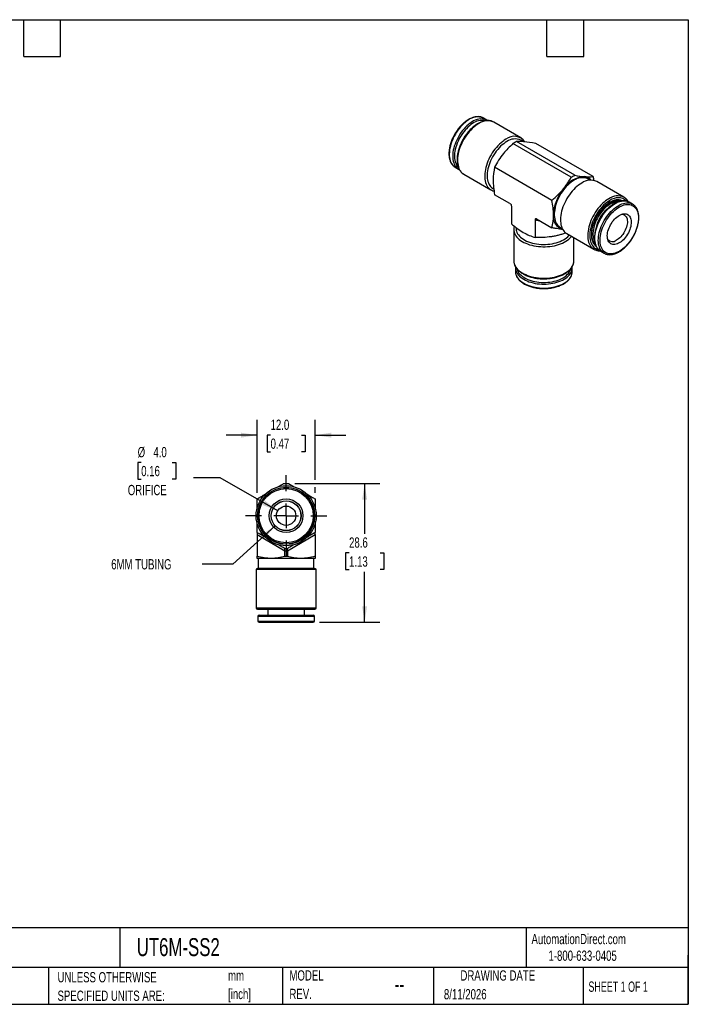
# Model space of a CAD drawing. Header units: millimetres. Extents: x 6 to 273, y 6 to 210.
# Tile 2 of 2: x 135 to 273, y 6 to 210. Entities that reach past the tile are written whole.
import ezdxf

# ---------------------------------------------------------------- set-up
doc = ezdxf.new("R2010")
doc.units = ezdxf.units.MM
doc.linetypes.add('SLD-Center', pattern=[19.05, 15.24, -1.27, 1.27, -1.27])
doc.linetypes.add('SLD-Solid', pattern=[0])
doc.layers.add('CENTER', color=40, linetype='SLD-Center')
doc.layers.add('DIMENSIONS', color=140, linetype='SLD-Solid', lineweight=25)
doc.layers.add('TEXT', color=140, linetype='SLD-Solid', lineweight=25)
doc.styles.add('SLDTEXTSTYLE0', font='TXT', dxfattribs={"width": 0.7})
doc.styles.add('SLDTEXTSTYLE1', font='TXT', dxfattribs={"width": 0.65})
doc.dimstyles.new('SLDDIMSTYLE2', dxfattribs={"dimtxt": 2.158008, "dimasz": 3.302, "dimexe": 0, "dimexo": 0.0625, "dimgap": 0.539502, "dimtad": 0, "dimtih": 1, "dimtoh": 1, "dimdec": 1, "dimrnd": 1e-09, "dimzin": 12, "dimdsep": 46, "dimtxsty": 'SLDTEXTSTYLE0', "dimsah": 1, "dimcen": 0.09, "dimadec": 0, "dimazin": 3, "dimtfac": 1, "dimtdec": 1, "dimtofl": 0, "dimtmove": 0, "dimatfit": 3, "dimfxl": 0, "dimfrac": 2, "dimtolj": 1, "dimtzin": 12, "dimarcsym": 0})
doc.dimstyles.new('SLDDIMSTYLE3', dxfattribs={"dimtxt": 2.158008, "dimasz": 3.302, "dimexe": 0, "dimexo": 0.0625, "dimgap": 0.539502, "dimtad": 0, "dimtih": 1, "dimtoh": 1, "dimdec": 1, "dimrnd": 1e-09, "dimzin": 4, "dimdsep": 46, "dimtxsty": 'SLDTEXTSTYLE0', "dimsah": 1, "dimcen": 0, "dimadec": 0, "dimazin": 1, "dimtfac": 1, "dimtdec": 1, "dimtofl": 0, "dimtmove": 0, "dimatfit": 3, "dimfxl": 0, "dimfrac": 2, "dimtolj": 1, "dimtzin": 12, "dimarcsym": 0})
doc.dimstyles.new('SLDDIMSTYLE4', dxfattribs={"dimtxt": 2.158008, "dimasz": 3.302, "dimexe": 0, "dimexo": 0.0625, "dimgap": 0.539502, "dimtad": 0, "dimtih": 1, "dimtoh": 1, "dimdec": 1, "dimrnd": 1e-09, "dimzin": 12, "dimdsep": 46, "dimtxsty": 'SLDTEXTSTYLE0', "dimsah": 1, "dimcen": 0, "dimadec": 0, "dimazin": 3, "dimtfac": 1, "dimtdec": 1, "dimtofl": 0, "dimtmove": 0, "dimatfit": 3, "dimfxl": 0, "dimfrac": 2, "dimtolj": 1, "dimtzin": 12, "dimarcsym": 0})
doc.dimstyles.new('SLDDIMSTYLE5', dxfattribs={"dimtxt": 2.158008, "dimasz": 3.302, "dimexe": 0, "dimexo": 0.0625, "dimgap": 0.539502, "dimtad": 0, "dimtih": 1, "dimtoh": 1, "dimdec": 1, "dimrnd": 1e-09, "dimzin": 4, "dimdsep": 46, "dimtxsty": 'SLDTEXTSTYLE0', "dimsah": 1, "dimcen": 0.09, "dimadec": 0, "dimazin": 1, "dimtfac": 1, "dimtdec": 1, "dimtmove": 0, "dimatfit": 0, "dimfxl": 0, "dimfrac": 2, "dimtolj": 1, "dimtzin": 12, "dimarcsym": 0})

# ---------------------------------------------------------------- blocks, each defined once
blk = doc.blocks.new('SW_NOTE_0')
at = {"layer": 'TEXT', "color": 0, "char_height": 2.117, "attachment_point": 1, "style": 'SLDTEXTSTYLE0'}
for s, insert in [('mm', (0, 2.73)), ('[inch]', (0, -1.09))]:
    blk.add_mtext(s, dxfattribs=dict(at, insert=insert))
blk = doc.blocks.new('SW_NOTE_0_1')
at = {"layer": 'TEXT', "color": 0, "char_height": 2.1167, "attachment_point": 1, "style": 'SLDTEXTSTYLE0'}
for s, insert in [('UNLESS OTHERWISE', (0, 2.73)), ('SPECIFIED UNITS ARE:', (0, -1.09))]:
    blk.add_mtext(s, dxfattribs=dict(at, insert=insert))
blk = doc.blocks.new('SW_NOTE_0_6')
at = {"layer": 'TEXT', "color": 0, "char_height": 2.117, "attachment_point": 1, "style": 'SLDTEXTSTYLE0'}
for s, insert in [('MODEL', (0, 2.73)), ('REV.', (0, -1.09))]:
    blk.add_mtext(s, dxfattribs=dict(at, insert=insert))
blk = doc.blocks.new('_D_5')
at = {"layer": 'DIMENSIONS'}
for p, q in [((191.84, 113.81), (209.42, 113.81)), ((206.25, 113.81), (206.25, 103.41)), ((203.04, 99.49), (202.32, 99.49)), ((202.32, 99.49), (202.32, 96.06)), ((209.45, 99.49), (210.18, 99.49)), ((210.18, 99.49), (210.18, 96.06)), ((202.32, 96.06), (203.04, 96.06)), ((206.25, 85.18), (206.25, 95.58)), ((210.18, 96.06), (209.45, 96.06)), ((196.92, 85.18), (209.42, 85.18))]:
    blk.add_line(p, q, dxfattribs=at)
for points in [[(206.25, 113.81), (205.74, 110.51), (206.75, 110.51)], [(206.25, 85.18), (206.75, 88.48), (205.74, 88.48)]]:
    blk.add_solid(points, dxfattribs=at)
at = {"layer": 'DIMENSIONS', "char_height": 2.117, "attachment_point": 1, "style": 'SLDTEXTSTYLE0'}
for s, insert in [('28.6', (203.04, 102.71)), ('1.13', (203.04, 98.79))]:
    blk.add_mtext(s, dxfattribs=dict(at, insert=insert))
blk = doc.blocks.new('_D_6')
at = {"layer": 'DIMENSIONS'}
for p, q in [((160.14, 118.16), (159.41, 118.16)), ((159.41, 118.16), (159.41, 114.73)), ((166.55, 118.16), (167.27, 118.16)), ((167.27, 118.16), (167.27, 114.73)), ((159.41, 114.73), (160.14, 114.73)), ((167.27, 114.73), (166.55, 114.73)), ((176.46, 115.02), (170.9, 115.02)), ((188.31, 108.18), (176.46, 115.02))]:
    blk.add_line(p, q, dxfattribs=at)
blk.add_solid([(188.31, 108.18), (185.71, 110.27), (185.2, 109.39)], dxfattribs=at)
at = {"layer": 'DIMENSIONS', "char_height": 2.117, "attachment_point": 1, "style": 'SLDTEXTSTYLE0'}
for s, insert in [('%%c', (159.41, 121.37)), ('4.0', (162.66, 121.37)), ('0.16', (160.14, 117.46)), ('ORIFICE', (157.37, 113.54))]:
    blk.add_mtext(s, dxfattribs=dict(at, insert=insert))
blk = doc.blocks.new('_D_7')
at = {"layer": 'DIMENSIONS'}
for p, q in [((187.78, 105.12), (179.08, 97.21)), ((179.08, 97.21), (172.73, 97.21))]:
    blk.add_line(p, q, dxfattribs=at)
blk.add_solid([(187.78, 105.12), (184.99, 103.27), (185.68, 102.52)], dxfattribs=at)
at = {"layer": 'DIMENSIONS', "insert": (153.95, 98.22), "char_height": 2.117, "attachment_point": 1, "style": 'SLDTEXTSTYLE0'}
blk.add_mtext('6MM TUBING', dxfattribs=at)
blk = doc.blocks.new('_D_8')
at = {"layer": 'DIMENSIONS'}
for p, q in [((184.05, 111.91), (184.05, 126.98)), ((196.05, 114.57), (196.05, 126.98)), ((184.05, 123.81), (177.7, 123.81)), ((186.84, 123.81), (186.12, 123.81)), ((186.12, 123.81), (186.12, 120.38)), ((193.25, 123.81), (193.98, 123.81)), ((193.98, 123.81), (193.98, 120.38)), ((196.05, 123.81), (202.4, 123.81)), ((186.12, 120.38), (186.84, 120.38)), ((193.98, 120.38), (193.25, 120.38)), ((196.05, 111.91), (196.05, 113.05))]:
    blk.add_line(p, q, dxfattribs=at)
for points in [[(184.05, 123.81), (180.74, 124.32), (180.74, 123.3)], [(196.05, 123.81), (199.35, 123.3), (199.35, 124.32)]]:
    blk.add_solid(points, dxfattribs=at)
at = {"layer": 'DIMENSIONS', "char_height": 2.117, "attachment_point": 1, "style": 'SLDTEXTSTYLE0'}
for s, insert in [('12.0', (186.84, 127.02)), ('0.47', (186.84, 123.11))]:
    blk.add_mtext(s, dxfattribs=dict(at, insert=insert))
blk = doc.blocks.new('SW_CENTERMARKSYMBOL_0')
at = {"layer": 'CENTER', "color": 0}
for p, q in [((0, 5.08), (0, 8.39)), ((0, 0), (0, 2.54)), ((-5.08, 0), (-8.39, 0)), ((0, 0), (-2.54, 0)), ((0, 0), (0, -2.54)), ((0, 0), (2.54, 0)), ((5.08, 0), (8.39, 0)), ((0, -5.08), (0, -8.39))]:
    blk.add_line(p, q, dxfattribs=at)

msp = doc.modelspace()

# ---------------------------------------------------------------- linework, layer by layer
for p, q in [((231.49, 188.83), (230.78, 189.24)), ((230.79, 189.24), (230.78, 189.24)), ((231.5, 188.83), (231.49, 188.83)), ((238.52, 185.18), (232.9, 188.42)), ((248.88, 177.03), (236.86, 183.97)), ((249.61, 177.45), (237.6, 184.39)), ((239.03, 184.36), (238.48, 184.69)), ((253.4, 177.16), (241.56, 183.99)), ((224.91, 179.12), (224.93, 179.11)), ((224.93, 179.11), (225.64, 178.7)), ((244.91, 172.26), (233.08, 179.09)), ((225.61, 178.72), (225.64, 178.7)), ((226.68, 177.69), (226.7, 177.68)), ((226.7, 177.68), (232.32, 174.44)), ((252.77, 176.43), (252.33, 176.68)), ((259.77, 172.91), (254.16, 176.15)), ((232.73, 174.73), (232.9, 174.63)), ((236.24, 171.61), (233.08, 173.43)), ((259.79, 172.9), (259.77, 172.91)), ((236.54, 171.08), (236.54, 167.43)), ((258.79, 172.05), (258.52, 172.2)), ((258.68, 172.18), (258.87, 172.07)), ((261.54, 171.48), (260.83, 171.89)), ((261.54, 171.48), (261.61, 171.44)), ((237.49, 166.68), (237.49, 166.48)), ((241.44, 168.25), (241.44, 164.6)), ((241.44, 168.25), (242.59, 167.95)), ((241.75, 168.43), (244.91, 166.6)), ((246.58, 166.72), (247.02, 166.47)), ((237.04, 166.27), (237.04, 159.78)), ((247.96, 165.41), (253.57, 162.17)), ((249.44, 159.78), (249.44, 164.56)), ((253.66, 163.48), (253.85, 163.37)), ((253.74, 163.36), (253.85, 163.34)), ((253.55, 162.18), (253.57, 162.17)), ((254.98, 161.76), (254.95, 161.78)), ((254.98, 161.76), (255.69, 161.35)), ((255.69, 161.35), (255.65, 161.37)), ((237.04, 159.8), (237.04, 159.78)), ((249.44, 159.72), (249.44, 159.78)), ((237.39, 158.35), (237.39, 157.54)), ((237.39, 158.35), (237.39, 158.29)), ((237.39, 157.54), (237.39, 157.47)), ((249.09, 157.54), (249.09, 158.35)), ((249.09, 158.3), (249.09, 158.35)), ((249.09, 157.48), (249.09, 157.54)), ((190.57, 113.81), (191.7, 113.16)), ((184.05, 103.28), (189.8, 99.96)), ((184.05, 103.28), (184.05, 98.81)), ((190.3, 99.96), (196.05, 103.28)), ((196.05, 103.28), (196.05, 98.81)), ((189.8, 99.96), (190.3, 99.96)), ((189.8, 98.75), (189.8, 99.96)), ((190.3, 99.96), (190.3, 98.75)), ((187.05, 98.38), (184.05, 98.38)), ((184.3, 98.38), (184.3, 96.38)), ((193.05, 98.38), (187.05, 98.38)), ((196.05, 98.38), (193.05, 98.38)), ((195.8, 96.38), (195.8, 98.38)), ((184.3, 96.38), (183.85, 96.12)), ((183.85, 96.12), (183.85, 88.18)), ((183.85, 96.12), (196.25, 96.12)), ((184.3, 96.38), (195.8, 96.38)), ((196.25, 96.12), (195.8, 96.38)), ((196.25, 88.18), (196.25, 96.12)), ((183.85, 88.18), (196.25, 88.18)), ((184.15, 87.88), (195.95, 87.88)), ((185.02, 87.88), (185.02, 87.81)), ((193, 87.81), (185.02, 87.81)), ((186.26, 87.81), (186.26, 86.68)), ((193, 87.81), (193, 87.88)), ((193.12, 87.81), (193.1, 87.88)), ((193.61, 87.81), (193.12, 87.81)), ((193.61, 87.88), (193.61, 87.81)), ((195.07, 87.81), (193.61, 87.81)), ((193.84, 86.68), (193.84, 87.81)), ((195.07, 87.81), (195.07, 87.88)), ((184.2, 86.43), (184.2, 85.43)), ((184.2, 86.43), (195.9, 86.43)), ((184.2, 85.43), (195.9, 85.43)), ((184.45, 86.68), (195.65, 86.68)), ((195.9, 85.43), (195.9, 86.43)), ((184.45, 85.18), (195.65, 85.18))]:
    msp.add_line(p, q)
at = {"flags": 128}
for points in [[(227.63, 188.81), (227.3, 188.59), (226.98, 188.34), (226.66, 188.06), (226.35, 187.75), (226.05, 187.43), (225.76, 187.08), (225.48, 186.72), (225.22, 186.34), (224.98, 185.94), (224.75, 185.53), (224.54, 185.12), (224.36, 184.7), (224.19, 184.28), (224.05, 183.85), (223.94, 183.43), (223.84, 183.01), (223.78, 182.6), (223.74, 182.2), (223.72, 181.81), (223.73, 181.44), (223.77, 181.08), (223.83, 180.75), (223.92, 180.43), (224.04, 180.14), (224.17, 179.88), (224.33, 179.64), (224.52, 179.43), (224.72, 179.25), (224.91, 179.12)], [(228.34, 188.41), (228.01, 188.18), (227.69, 187.93), (227.37, 187.65), (227.06, 187.35), (226.76, 187.02), (226.47, 186.67), (226.19, 186.31), (225.93, 185.93), (225.68, 185.53), (225.46, 185.13), (225.25, 184.71), (225.06, 184.29), (224.9, 183.87), (224.76, 183.44), (224.64, 183.02), (224.55, 182.6), (224.48, 182.19), (224.44, 181.79), (224.43, 181.4), (224.44, 181.03), (224.48, 180.67), (224.54, 180.34), (224.63, 180.02), (224.74, 179.73), (224.88, 179.47), (225.04, 179.23), (225.23, 179.02), (225.43, 178.84), (225.61, 178.72)], [(228.53, 188.11), (228.2, 187.89), (227.89, 187.64), (227.57, 187.36), (227.27, 187.06), (226.97, 186.74), (226.69, 186.39), (226.42, 186.03), (226.17, 185.66), (225.93, 185.26), (225.71, 184.86), (225.52, 184.45), (225.34, 184.04), (225.19, 183.62), (225.06, 183.21), (224.95, 182.79), (224.87, 182.39), (224.81, 181.99), (224.79, 181.6), (224.78, 181.22), (224.81, 180.87), (224.86, 180.53), (224.93, 180.21), (225.04, 179.91), (225.16, 179.64), (225.31, 179.4), (225.49, 179.18), (225.56, 179.1)], [(229.8, 188.12), (229.46, 187.9), (229.12, 187.66), (228.79, 187.4), (228.46, 187.1), (228.14, 186.78), (227.83, 186.44), (227.54, 186.08), (227.25, 185.7), (226.98, 185.3), (226.73, 184.89), (226.5, 184.47), (226.29, 184.05), (226.09, 183.61), (225.92, 183.17), (225.78, 182.73), (225.65, 182.3), (225.56, 181.86), (225.48, 181.44), (225.44, 181.02), (225.42, 180.62), (225.43, 180.23), (225.46, 179.86), (225.52, 179.51), (225.6, 179.18), (225.71, 178.87), (225.85, 178.59), (226.01, 178.33), (226.19, 178.1), (226.39, 177.9), (226.61, 177.74), (226.68, 177.69)], [(235.42, 184.87), (235.08, 184.66), (234.74, 184.42), (234.41, 184.15), (234.08, 183.86), (233.76, 183.54), (233.45, 183.2), (233.15, 182.84), (232.87, 182.46), (232.6, 182.06), (232.35, 181.65), (232.11, 181.23), (231.9, 180.8), (231.71, 180.37), (231.54, 179.93), (231.39, 179.49), (231.27, 179.06), (231.17, 178.62), (231.1, 178.2), (231.05, 177.78), (231.03, 177.38), (231.04, 176.99), (231.07, 176.62), (231.13, 176.27), (231.22, 175.94), (231.33, 175.63), (231.46, 175.34), (231.62, 175.09), (231.8, 174.86), (232, 174.66), (232.23, 174.5), (232.47, 174.36), (232.73, 174.26), (232.94, 174.2)], [(235.6, 184.4), (235.27, 184.2), (234.95, 183.96), (234.63, 183.7), (234.31, 183.42), (234.01, 183.1), (233.71, 182.77), (233.43, 182.42), (233.16, 182.05), (232.9, 181.66), (232.67, 181.27), (232.45, 180.86), (232.25, 180.44), (232.08, 180.02), (231.93, 179.6), (231.8, 179.18), (231.69, 178.76), (231.62, 178.34), (231.56, 177.94), (231.54, 177.55), (231.54, 177.17), (231.56, 176.81), (231.62, 176.47), (231.69, 176.14), (231.8, 175.85), (231.93, 175.57), (232.08, 175.33), (232.25, 175.11), (232.45, 174.92), (232.67, 174.76), (232.73, 174.73)], [(249.46, 176.4), (249.13, 176.2), (248.81, 175.96), (248.49, 175.7), (248.17, 175.41), (247.87, 175.1), (247.57, 174.77), (247.29, 174.42), (247.02, 174.05), (246.76, 173.66), (246.53, 173.26), (246.31, 172.86), (246.11, 172.44), (245.94, 172.02), (245.79, 171.6), (245.66, 171.17), (245.55, 170.76), (245.48, 170.34), (245.42, 169.94), (245.4, 169.55), (245.4, 169.17), (245.42, 168.81), (245.48, 168.47), (245.55, 168.14), (245.66, 167.85), (245.79, 167.57), (245.94, 167.32), (246.11, 167.11), (246.31, 166.92), (246.53, 166.76), (246.58, 166.72)], [(251.06, 175.84), (250.72, 175.63), (250.38, 175.39), (250.05, 175.12), (249.72, 174.83), (249.4, 174.51), (249.09, 174.17), (248.79, 173.81), (248.51, 173.43), (248.24, 173.03), (247.99, 172.62), (247.75, 172.2), (247.54, 171.78), (247.35, 171.34), (247.18, 170.9), (247.03, 170.46), (246.91, 170.03), (246.81, 169.59), (246.74, 169.17), (246.69, 168.75), (246.67, 168.35), (246.68, 167.96), (246.71, 167.59), (246.77, 167.24), (246.86, 166.91), (246.97, 166.6), (247.1, 166.32), (247.26, 166.06), (247.44, 165.83), (247.65, 165.63), (247.87, 165.47), (247.96, 165.41)], [(256.67, 172.6), (256.33, 172.39), (255.99, 172.15), (255.66, 171.88), (255.33, 171.59), (255.01, 171.27), (254.7, 170.93), (254.41, 170.57), (254.12, 170.19), (253.85, 169.79), (253.6, 169.38), (253.37, 168.96), (253.16, 168.53), (252.96, 168.1), (252.79, 167.66), (252.65, 167.22), (252.52, 166.79), (252.43, 166.35), (252.35, 165.93), (252.31, 165.51), (252.29, 165.11), (252.3, 164.72), (252.33, 164.35), (252.39, 164), (252.47, 163.66), (252.58, 163.36), (252.72, 163.07), (252.88, 162.82), (253.06, 162.59), (253.26, 162.39), (253.48, 162.23), (253.55, 162.18)], [(256.88, 172.24), (256.55, 172.03), (256.22, 171.79), (255.9, 171.53), (255.58, 171.24), (255.27, 170.93), (254.97, 170.59), (254.68, 170.24), (254.41, 169.86), (254.15, 169.47), (253.91, 169.07), (253.68, 168.66), (253.48, 168.24), (253.3, 167.81), (253.14, 167.38), (253.01, 166.96), (252.9, 166.53), (252.81, 166.11), (252.75, 165.7), (252.72, 165.3), (252.71, 164.91), (252.73, 164.54), (252.78, 164.19), (252.85, 163.86), (252.95, 163.55), (253.07, 163.26), (253.22, 163), (253.39, 162.77), (253.58, 162.57), (253.79, 162.4), (254.02, 162.26), (254.27, 162.15), (254.54, 162.08), (254.56, 162.08)], [(256.88, 171.86), (256.57, 171.66), (256.25, 171.43), (255.94, 171.18), (255.64, 170.9), (255.34, 170.59), (255.05, 170.27), (254.78, 169.92), (254.52, 169.56), (254.28, 169.18), (254.05, 168.79), (253.85, 168.39), (253.66, 167.99), (253.5, 167.58), (253.36, 167.17), (253.25, 166.76), (253.16, 166.36), (253.09, 165.96), (253.05, 165.57), (253.04, 165.2), (253.05, 164.84), (253.09, 164.5), (253.16, 164.18), (253.25, 163.88), (253.36, 163.6), (253.5, 163.35), (253.66, 163.13), (253.85, 162.94), (254.05, 162.78), (254.07, 162.77)], [(258.55, 171.98), (258.49, 171.98), (258.21, 171.96), (257.92, 171.9), (257.63, 171.82), (257.32, 171.69), (257.02, 171.54), (256.71, 171.36), (256.41, 171.15), (256.1, 170.9), (255.81, 170.64), (255.52, 170.35), (255.25, 170.03), (254.98, 169.7), (254.74, 169.35), (254.5, 168.99), (254.29, 168.61), (254.09, 168.22), (253.92, 167.83), (253.77, 167.44), (253.64, 167.04), (253.54, 166.65), (253.46, 166.26), (253.41, 165.88), (253.38, 165.51), (253.38, 165.16), (253.41, 164.82), (253.46, 164.51), (253.54, 164.21), (253.64, 163.94), (253.76, 163.72)], [(254.95, 161.78), (254.8, 161.88), (254.59, 162.06), (254.41, 162.26), (254.24, 162.5), (254.1, 162.76), (253.99, 163.05), (253.9, 163.36), (253.83, 163.69), (253.79, 164.04), (253.77, 164.41), (253.78, 164.8), (253.82, 165.2), (253.89, 165.61), (253.97, 166.03), (254.09, 166.45), (254.23, 166.87), (254.39, 167.3), (254.57, 167.72), (254.77, 168.13), (255, 168.54), (255.24, 168.94), (255.5, 169.32), (255.78, 169.69), (256.06, 170.04), (256.36, 170.37), (256.67, 170.67), (256.99, 170.95), (257.31, 171.21), (257.64, 171.44), (257.97, 171.64), (258.3, 171.81), (258.63, 171.94), (258.95, 172.05), (259.26, 172.12), (259.57, 172.16), (259.86, 172.16), (260.15, 172.14), (260.42, 172.07), (260.67, 171.98), (260.83, 171.89)], [(255.65, 161.37), (255.51, 161.47), (255.3, 161.65), (255.12, 161.85), (254.95, 162.09), (254.81, 162.35), (254.69, 162.64), (254.6, 162.95), (254.54, 163.28), (254.49, 163.64), (254.48, 164.01), (254.49, 164.39), (254.53, 164.79), (254.59, 165.2), (254.68, 165.62), (254.79, 166.04), (254.93, 166.46), (255.09, 166.89), (255.28, 167.31), (255.48, 167.72), (255.71, 168.13), (255.95, 168.53), (256.21, 168.91), (256.48, 169.28), (256.77, 169.63), (257.07, 169.96), (257.38, 170.26), (257.7, 170.55), (258.02, 170.8), (258.35, 171.03), (258.68, 171.23), (259.01, 171.4), (259.33, 171.54), (259.65, 171.64), (259.97, 171.71), (260.27, 171.75), (260.57, 171.76), (260.85, 171.73), (261.12, 171.67), (261.38, 171.57), (261.54, 171.48)], [(258.58, 161.63), (258.26, 161.48), (257.94, 161.36), (257.63, 161.27), (257.32, 161.22), (257.03, 161.2), (256.74, 161.22), (256.47, 161.27), (256.22, 161.36), (255.98, 161.47), (255.77, 161.62), (255.57, 161.8), (255.39, 162.01), (255.24, 162.25), (255.11, 162.52), (255, 162.81), (254.92, 163.12), (254.87, 163.46), (254.84, 163.82), (254.84, 164.19), (254.86, 164.57), (254.91, 164.97), (254.99, 165.38), (255.09, 165.79), (255.21, 166.21), (255.36, 166.62), (255.54, 167.04), (255.73, 167.45), (255.95, 167.85), (256.18, 168.24), (256.43, 168.62), (256.7, 168.99), (256.98, 169.33), (257.27, 169.66), (257.58, 169.96), (257.89, 170.24), (258.2, 170.5), (258.53, 170.72), (258.85, 170.92), (259.17, 171.09), (259.49, 171.22), (259.81, 171.32), (260.11, 171.39), (260.41, 171.42), (260.7, 171.42), (260.98, 171.39), (261.24, 171.32), (261.49, 171.22), (261.71, 171.09), (261.92, 170.92), (262.11, 170.73), (262.28, 170.5), (262.42, 170.25), (262.54, 169.97), (262.63, 169.67), (262.7, 169.34), (262.74, 169), (262.75, 168.63), (262.74, 168.25), (262.7, 167.86), (262.64, 167.46), (262.55, 167.05), (262.44, 166.63), (262.3, 166.22), (262.14, 165.8), (261.95, 165.39), (261.75, 164.98), (261.53, 164.58), (261.28, 164.2), (261.02, 163.83), (260.75, 163.47), (260.46, 163.13), (260.16, 162.82), (259.86, 162.53), (259.54, 162.26), (259.22, 162.02), (258.9, 161.81), (258.58, 161.63)], [(258.89, 172.09), (258.82, 172.17), (258.81, 172.18)], [(258.66, 163.4), (258.41, 163.28), (258.16, 163.2), (257.92, 163.15), (257.69, 163.14), (257.46, 163.15), (257.26, 163.2), (257.07, 163.29), (256.9, 163.41), (256.75, 163.55), (256.62, 163.73), (256.51, 163.93), (256.43, 164.16), (256.37, 164.41), (256.34, 164.69), (256.33, 164.98), (256.35, 165.28), (256.4, 165.6), (256.47, 165.92), (256.57, 166.24), (256.69, 166.57), (256.83, 166.9), (256.99, 167.21), (257.17, 167.52), (257.37, 167.82), (257.59, 168.1), (257.81, 168.36), (258.05, 168.6), (258.3, 168.82), (258.55, 169.01), (258.8, 169.17), (259.05, 169.3), (259.3, 169.39), (259.55, 169.46), (259.79, 169.49), (260.01, 169.49), (260.23, 169.46), (260.43, 169.39), (260.61, 169.29), (260.77, 169.16), (260.91, 168.99), (261.03, 168.8), (261.12, 168.59), (261.19, 168.35), (261.24, 168.08), (261.26, 167.8), (261.25, 167.51), (261.22, 167.2), (261.16, 166.88), (261.07, 166.55), (260.96, 166.22), (260.83, 165.9), (260.68, 165.58), (260.51, 165.26), (260.32, 164.96), (260.11, 164.67), (259.89, 164.4), (259.66, 164.15), (259.41, 163.92), (259.17, 163.72), (258.91, 163.54), (258.66, 163.4)], [(259.36, 169.41), (259.44, 169.4), (259.64, 169.36), (259.82, 169.28), (259.98, 169.17), (260.12, 169.03), (260.24, 168.86), (260.34, 168.66), (260.41, 168.44), (260.46, 168.19), (260.48, 167.93), (260.47, 167.65), (260.44, 167.36), (260.38, 167.05), (260.29, 166.74), (260.19, 166.43), (260.05, 166.13), (259.9, 165.83), (259.73, 165.53), (259.54, 165.25), (259.34, 164.99), (259.12, 164.75), (258.89, 164.53), (258.66, 164.33), (258.42, 164.16), (258.18, 164.02)], [(237.15, 166.93), (237.12, 166.85), (237.06, 166.58), (237.04, 166.3), (237.05, 166.02), (237.1, 165.75), (237.19, 165.47), (237.32, 165.21), (237.48, 164.94), (237.67, 164.69), (237.9, 164.45), (238.16, 164.21), (238.45, 163.99), (238.77, 163.78), (239.12, 163.59), (239.49, 163.42), (239.88, 163.26), (240.29, 163.12), (240.73, 162.99), (241.17, 162.89), (241.63, 162.81), (242.1, 162.75), (242.58, 162.71), (243.06, 162.69), (243.54, 162.69), (244.02, 162.72), (244.49, 162.76), (244.96, 162.83), (245.41, 162.91), (245.86, 163.02), (246.28, 163.15), (246.69, 163.29), (247.08, 163.46), (247.45, 163.64), (247.79, 163.84), (248.1, 164.05), (248.38, 164.27), (248.64, 164.51), (248.86, 164.75), (248.93, 164.85)], [(237.49, 166.48), (237.49, 166.41), (237.52, 166.14), (237.58, 165.88), (237.68, 165.62), (237.82, 165.36), (237.99, 165.12), (238.2, 164.88), (238.44, 164.65), (238.71, 164.43), (239.01, 164.23), (239.34, 164.04), (239.69, 163.87), (240.07, 163.71), (240.46, 163.57), (240.88, 163.45), (241.31, 163.35), (241.75, 163.27), (242.2, 163.21), (242.66, 163.18), (243.12, 163.16), (243.58, 163.16), (244.04, 163.19), (244.5, 163.24), (244.95, 163.31), (245.38, 163.4), (245.81, 163.51), (246.21, 163.64), (246.6, 163.78), (246.96, 163.95), (247.3, 164.13), (247.62, 164.33), (247.9, 164.54), (248.16, 164.76), (248.38, 165), (248.48, 165.11)], [(237.04, 159.78), (237.05, 159.54), (237.1, 159.26), (237.19, 158.99), (237.32, 158.72), (237.48, 158.46), (237.67, 158.21), (237.9, 157.96), (238.16, 157.73), (238.45, 157.51), (238.77, 157.3), (239.12, 157.11), (239.49, 156.93), (239.88, 156.77), (240.29, 156.63), (240.73, 156.51), (241.17, 156.41), (241.63, 156.33), (242.1, 156.26), (242.58, 156.22), (243.06, 156.2), (243.54, 156.21), (244.02, 156.23), (244.49, 156.28), (244.96, 156.34), (245.41, 156.43), (245.86, 156.54), (246.28, 156.67), (246.69, 156.81), (247.08, 156.98), (247.45, 157.16), (247.79, 157.35), (248.1, 157.56), (248.38, 157.79), (248.64, 158.02), (248.86, 158.27), (249.04, 158.53), (249.19, 158.79), (249.31, 159.06), (249.39, 159.33), (249.43, 159.61), (249.44, 159.72)], [(237.39, 158.29), (237.4, 158.14), (237.45, 157.87), (237.53, 157.6), (237.65, 157.35), (237.81, 157.09), (238, 156.85), (238.22, 156.61), (238.48, 156.39), (238.77, 156.18), (239.08, 155.98), (239.42, 155.79), (239.78, 155.63), (240.17, 155.48), (240.58, 155.35), (241, 155.23), (241.43, 155.14), (241.88, 155.07), (242.34, 155.02), (242.8, 154.99), (243.27, 154.98), (243.73, 154.99), (244.19, 155.02), (244.65, 155.08), (245.09, 155.15), (245.53, 155.25), (245.95, 155.36), (246.35, 155.5), (246.74, 155.65), (247.1, 155.82), (247.43, 156), (247.74, 156.2), (248.03, 156.41), (248.28, 156.64), (248.5, 156.88), (248.68, 157.12), (248.84, 157.38), (248.95, 157.64), (249.03, 157.9), (249.08, 158.17), (249.09, 158.3)], [(237.39, 157.47), (237.4, 157.32), (237.45, 157.05), (237.53, 156.79), (237.65, 156.53), (237.81, 156.28), (238, 156.03), (238.22, 155.8), (238.48, 155.57), (238.77, 155.36), (239.08, 155.16), (239.42, 154.98), (239.78, 154.81), (240.17, 154.66), (240.58, 154.53), (241, 154.42), (241.43, 154.32), (241.88, 154.25), (242.34, 154.2), (242.8, 154.17), (243.27, 154.16), (243.73, 154.17), (244.19, 154.21), (244.65, 154.26), (245.09, 154.33), (245.53, 154.43), (245.95, 154.54), (246.35, 154.68), (246.74, 154.83), (247.1, 155), (247.43, 155.18), (247.74, 155.38), (248.03, 155.6), (248.28, 155.82), (248.5, 156.06), (248.68, 156.31), (248.84, 156.56), (248.95, 156.82), (249.03, 157.08), (249.08, 157.35), (249.09, 157.48)], [(237.7, 158.09), (237.71, 158.02), (237.81, 157.76), (237.94, 157.51), (238.1, 157.26), (238.3, 157.03), (238.54, 156.8), (238.8, 156.58), (239.09, 156.38), (239.41, 156.2), (239.76, 156.02), (240.13, 155.87), (240.52, 155.73), (240.93, 155.61), (241.35, 155.51), (241.79, 155.43), (242.23, 155.38), (242.69, 155.34), (243.14, 155.33), (243.6, 155.33), (244.05, 155.36), (244.5, 155.41), (244.94, 155.48), (245.37, 155.57), (245.79, 155.68), (246.18, 155.81), (246.56, 155.96), (246.92, 156.12), (247.25, 156.3), (247.56, 156.5), (247.83, 156.71), (248.08, 156.93), (248.29, 157.17), (248.47, 157.41), (248.62, 157.66), (248.72, 157.91), (248.78, 158.12)]]:
    msp.add_lwpolyline(points, dxfattribs=at)
for radius in [6.2, 5.9, 5.85, 5.6, 3.48, 3.08, 3.06, 2]:
    msp.add_circle((190.05, 107.18), radius)
for centre, radius, start, end in [((229.57, 186.38), 3.11, 66.985, 128.4527), ((230.27, 185.97), 3.11, 66.985, 128.4527), ((230.48, 185.49), 3.27, 79.0562, 126.8047), ((231.62, 185.56), 3.13, 65.8436, 125.4668), ((237.13, 182.8), 2.69, 35.2035, 129.5329), ((237.28, 182.05), 2.89, 65.6431, 125.6674), ((251.93, 171.67), 5.51, 93.6061, 146.3886), ((251.14, 174.05), 2.89, 65.6431, 125.6674), ((251.42, 175.1), 2.07, 40.1654, 85.5561), ((252.88, 173.29), 3.13, 65.8436, 125.4668), ((254.38, 168.84), 9.18, 140.1602, 177.4285), ((258.49, 170.05), 3.13, 65.8436, 125.4668), ((258.54, 170.15), 2.66, 47.5886, 128.4331), ((258.5, 169.53), 2.84, 69.7887, 124.7817), ((247.85, 168.84), 2.67, 170.958, 254.265), ((260.77, 165.17), 6.92, 130.3503, 169.702), ((257.42, 165.07), 1.3, 217.7124, 305.7921), ((184.15, 88.18), 0.3, 180, 270), ((195.95, 88.18), 0.3, 270, 0), ((184.45, 86.43), 0.25, 90, 180), ((184.45, 85.43), 0.25, 180, 270), ((195.65, 86.43), 0.25, 0, 90), ((195.65, 85.43), 0.25, 270, 0)]:
    msp.add_arc(centre, radius, start, end)
for points, knots in [([(230.79, 189.23), (230.72, 189.27), (230.58, 189.35), (230.34, 189.44), (230.07, 189.5), (229.8, 189.54), (229.51, 189.54), (229.21, 189.51), (228.91, 189.45), (228.6, 189.36), (228.28, 189.24), (227.96, 189.1), (227.71, 188.95), (227.55, 188.86), (227.51, 188.83)], [0, 0, 0, 0, 0.076036, 0.162395, 0.248921, 0.335891, 0.423485, 0.511761, 0.600674, 0.690103, 0.779903, 0.869933, 0.960078, 1, 1, 1, 1]), ([(227.51, 188.83), (227.45, 188.79), (227.29, 188.69), (227.03, 188.49), (226.72, 188.24), (226.42, 187.96), (226.12, 187.66), (225.84, 187.35), (225.57, 187.01), (225.31, 186.66), (225.07, 186.29), (224.84, 185.92), (224.63, 185.53), (224.43, 185.14), (224.26, 184.74), (224.1, 184.33), (223.97, 183.93), (223.86, 183.53), (223.77, 183.13), (223.7, 182.73), (223.66, 182.35), (223.64, 181.97), (223.65, 181.61), (223.68, 181.26), (223.74, 180.92), (223.82, 180.61), (223.92, 180.31), (224.05, 180.04), (224.2, 179.79), (224.37, 179.57), (224.57, 179.37), (224.74, 179.22), (224.86, 179.15), (224.91, 179.13)], [0, 0, 0, 0, 0.017652, 0.051057, 0.084443, 0.117805, 0.151143, 0.18446, 0.217757, 0.251041, 0.284314, 0.317581, 0.350848, 0.384118, 0.417396, 0.450686, 0.483994, 0.517323, 0.550679, 0.584066, 0.617485, 0.650936, 0.684418, 0.71792, 0.751421, 0.784885, 0.818268, 0.851513, 0.884557, 0.917351, 0.949872, 0.982141, 1, 1, 1, 1]), ([(229.65, 188.13), (229.59, 188.1), (229.43, 188), (229.15, 187.81), (228.83, 187.57), (228.51, 187.3), (228.21, 187.02), (227.91, 186.71), (227.62, 186.38), (227.34, 186.03), (227.07, 185.67), (226.82, 185.29), (226.59, 184.9), (226.37, 184.5), (226.17, 184.1), (225.99, 183.69), (225.83, 183.27), (225.69, 182.86), (225.57, 182.44), (225.47, 182.03), (225.4, 181.62), (225.35, 181.22), (225.33, 180.83), (225.33, 180.45), (225.35, 180.09), (225.4, 179.74), (225.48, 179.4), (225.58, 179.09), (225.7, 178.79), (225.85, 178.53), (226.01, 178.28), (226.2, 178.06), (226.41, 177.88), (226.57, 177.76), (226.67, 177.7), (226.68, 177.7)], [0, 0, 0, 0, 0.016787, 0.048513, 0.080223, 0.11191, 0.143572, 0.17521, 0.206825, 0.238421, 0.270002, 0.301573, 0.333139, 0.364704, 0.396272, 0.427848, 0.459437, 0.491044, 0.522673, 0.554329, 0.586017, 0.617738, 0.649493, 0.681281, 0.713093, 0.74491, 0.776701, 0.808423, 0.840023, 0.871438, 0.902614, 0.933515, 0.964143, 0.994546, 1, 1, 1, 1]), ([(232.92, 188.41), (232.91, 188.42), (232.82, 188.47), (232.64, 188.55), (232.38, 188.65), (232.11, 188.71), (231.82, 188.74), (231.52, 188.74), (231.22, 188.71), (230.9, 188.65), (230.58, 188.56), (230.26, 188.44), (229.95, 188.29), (229.74, 188.18), (229.65, 188.13)], [0, 0, 0, 0, 0.010743, 0.099903, 0.189024, 0.278394, 0.368291, 0.458895, 0.550262, 0.642339, 0.734998, 0.82808, 0.92143, 1, 1, 1, 1]), ([(231.64, 188.74), (231.6, 188.76), (231.56, 188.8), (231.51, 188.82), (231.5, 188.83)], [0, 0, 0, 0, 0.80607, 1, 1, 1, 1]), ([(225.61, 178.72), (225.65, 178.7), (225.71, 178.66), (225.77, 178.63), (225.8, 178.62)], [0, 0, 0, 0, 0.5585343, 1, 1, 1, 1]), ([(253.4, 177.16), (253.44, 176.9), (253.49, 176.64), (253.52, 176.39), (253.52, 176.38)], [0, 0, 0, 0, 0.9898026, 1, 1, 1, 1]), ([(260.67, 171.97), (260.64, 172.03), (260.56, 172.18), (260.4, 172.38), (260.21, 172.59), (260, 172.77), (259.86, 172.86), (259.79, 172.9)], [0, 0, 0, 0, 0.147, 0.369571, 0.590146, 0.80884, 1, 1, 1, 1]), ([(236.24, 171.61), (236.32, 171.56), (236.4, 171.48), (236.52, 171.29), (236.54, 171.17), (236.54, 171.08)], [0, 0, 0, 0, 0.5, 0.5, 1, 1, 1, 1]), ([(253.88, 163.25), (253.87, 163.25), (253.81, 163.3), (253.7, 163.42), (253.55, 163.61), (253.43, 163.83), (253.32, 164.06), (253.24, 164.32), (253.18, 164.6), (253.14, 164.9), (253.12, 165.22), (253.13, 165.55), (253.15, 165.9), (253.2, 166.25), (253.28, 166.62), (253.37, 166.99), (253.49, 167.37), (253.62, 167.74), (253.78, 168.12), (253.95, 168.49), (254.15, 168.85), (254.36, 169.21), (254.58, 169.56), (254.82, 169.89), (255.07, 170.21), (255.34, 170.51), (255.61, 170.79), (255.88, 171.04), (256.17, 171.28), (256.45, 171.49), (256.67, 171.63), (256.84, 171.74), (257.02, 171.83), (257.25, 171.95), (257.53, 172.05), (257.8, 172.13), (258.06, 172.19), (258.31, 172.21), (258.55, 172.21), (258.78, 172.17), (258.92, 172.14), (258.99, 172.11), (259, 172.11)], [0, 0, 0, 0, 0.002946, 0.031574, 0.059811, 0.087594, 0.114987, 0.142102, 0.169042, 0.195886, 0.222688, 0.249483, 0.276286, 0.303112, 0.329966, 0.356851, 0.383763, 0.4107, 0.437658, 0.46463, 0.491613, 0.5186, 0.545586, 0.572564, 0.599527, 0.626471, 0.653391, 0.68028, 0.707135, 0.733953, 0.760732, 0.768903, 0.782916, 0.809639, 0.836348, 0.863064, 0.889826, 0.916695, 0.943756, 0.971117, 0.998884, 1, 1, 1, 1]), ([(260.85, 171.89), (260.77, 171.93), (260.62, 172.01), (260.37, 172.1), (260.11, 172.16), (259.83, 172.19), (259.54, 172.19), (259.25, 172.16), (258.94, 172.1), (258.63, 172.01), (258.31, 171.89), (258, 171.74), (257.68, 171.56), (257.36, 171.35), (257.05, 171.12), (256.74, 170.86), (256.44, 170.59), (256.15, 170.29), (255.87, 169.97), (255.6, 169.63), (255.34, 169.28), (255.1, 168.91), (254.87, 168.53), (254.66, 168.15), (254.47, 167.75), (254.29, 167.35), (254.14, 166.95), (254.01, 166.55), (253.9, 166.14), (253.81, 165.74), (253.75, 165.35), (253.71, 164.97), (253.7, 164.59), (253.7, 164.23), (253.74, 163.88), (253.8, 163.55), (253.88, 163.23), (253.99, 162.94), (254.12, 162.67), (254.27, 162.42), (254.44, 162.2), (254.64, 162.01), (254.8, 161.87), (254.91, 161.81), (254.95, 161.79)], [0, 0, 0, 0, 0.0221443, 0.0455217, 0.0689497, 0.0925017, 0.1162243, 0.1401319, 0.1642101, 0.1884259, 0.2127394, 0.237113, 0.2615165, 0.2859263, 0.3103275, 0.3347137, 0.3590826, 0.3834342, 0.4077699, 0.4320924, 0.4564044, 0.4807094, 0.5050106, 0.5293118, 0.5536156, 0.5779252, 0.6022442, 0.6265761, 0.6509245, 0.6752926, 0.6996829, 0.7240971, 0.7485354, 0.7729949, 0.7974688, 0.8219391, 0.8463805, 0.870759, 0.8950321, 0.9191554, 0.9430929, 0.966831, 0.9903888, 1, 1, 1, 1]), ([(258.51, 161.51), (258.57, 161.54), (258.73, 161.62), (259, 161.78), (259.32, 162), (259.63, 162.25), (259.93, 162.51), (260.23, 162.8), (260.51, 163.11), (260.79, 163.44), (261.06, 163.78), (261.31, 164.14), (261.54, 164.52), (261.76, 164.9), (261.96, 165.29), (262.15, 165.69), (262.31, 166.09), (262.45, 166.49), (262.57, 166.9), (262.67, 167.3), (262.75, 167.69), (262.8, 168.08), (262.83, 168.46), (262.83, 168.83), (262.81, 169.19), (262.76, 169.53), (262.69, 169.85), (262.6, 170.16), (262.48, 170.44), (262.34, 170.7), (262.18, 170.94), (261.99, 171.14), (261.8, 171.31), (261.67, 171.4), (261.61, 171.44)], [0, 0, 0, 0, 0.0169797, 0.049073, 0.081157, 0.1132249, 0.145271, 0.1772941, 0.2092952, 0.241277, 0.2732431, 0.3051976, 0.3371449, 0.3690896, 0.4010363, 0.4329881, 0.4649498, 0.4969263, 0.5289219, 0.5609413, 0.5929883, 0.6250659, 0.6571753, 0.6893151, 0.7214792, 0.7536532, 0.7858071, 0.8179029, 0.84989, 0.8817098, 0.9133071, 0.9446469, 0.975731, 1, 1, 1, 1]), ([(241.75, 168.43), (241.67, 168.47), (241.59, 168.49), (241.47, 168.42), (241.44, 168.34), (241.44, 168.25)], [0, 0, 0, 0, 0.5, 0.5, 1, 1, 1, 1]), ([(247.8, 165.52), (247.57, 165.45), (247.08, 165.29), (246.34, 165.08), (245.57, 164.9), (245.05, 164.81), (244.79, 164.77)], [0, 0, 0, 0, 0.233484, 0.487111, 0.743565, 1, 1, 1, 1]), ([(247.15, 166.26), (247.03, 166.27), (246.73, 166.3), (246.2, 166.38), (245.57, 166.48), (245.13, 166.56), (244.91, 166.6)], [0, 0, 0, 0, 0.177577, 0.449127, 0.724542, 1, 1, 1, 1]), ([(253.55, 162.19), (253.62, 162.15), (253.76, 162.07), (254.01, 161.97), (254.28, 161.9), (254.55, 161.86), (254.74, 161.86), (254.84, 161.86)], [0, 0, 0, 0, 0.171853, 0.381229, 0.590944, 0.801715, 1, 1, 1, 1]), ([(255.65, 161.38), (255.7, 161.35), (255.82, 161.28), (256.03, 161.19), (256.29, 161.11), (256.56, 161.07), (256.84, 161.05), (257.13, 161.07), (257.44, 161.11), (257.74, 161.19), (258.06, 161.3), (258.32, 161.41), (258.47, 161.48), (258.51, 161.51)], [0, 0, 0, 0, 0.0578054, 0.1556082, 0.25346, 0.3516927, 0.4505611, 0.5501907, 0.6505757, 0.7516098, 0.8531344, 0.9549839, 1, 1, 1, 1]), ([(237.04, 159.8), (237.04, 159.72), (237.04, 159.56), (237.08, 159.3), (237.16, 159.03), (237.26, 158.76), (237.4, 158.5), (237.57, 158.25), (237.78, 158.01), (238.01, 157.77), (238.27, 157.55), (238.56, 157.34), (238.87, 157.14), (239.2, 156.95), (239.56, 156.78), (239.94, 156.63), (240.33, 156.5), (240.74, 156.38), (241.17, 156.28), (241.6, 156.2), (242.04, 156.14), (242.49, 156.1), (242.94, 156.08), (243.4, 156.07), (243.85, 156.09), (244.3, 156.13), (244.75, 156.18), (245.18, 156.26), (245.61, 156.35), (246.02, 156.46), (246.42, 156.59), (246.8, 156.74), (247.17, 156.9), (247.51, 157.08), (247.83, 157.28), (248.13, 157.49), (248.4, 157.71), (248.64, 157.94), (248.85, 158.19), (249.03, 158.45), (249.18, 158.71), (249.3, 158.98), (249.38, 159.25), (249.43, 159.5), (249.43, 159.65), (249.43, 159.72)], [0, 0, 0, 0, 0.0184414, 0.0411009, 0.0637994, 0.0866138, 0.1095981, 0.1327754, 0.1561397, 0.1796628, 0.2033054, 0.2270272, 0.2507936, 0.2745782, 0.298359, 0.3221266, 0.3458766, 0.3696077, 0.3933207, 0.4170177, 0.4407015, 0.4643753, 0.4880426, 0.511707, 0.5353722, 0.5590409, 0.5827167, 0.6064033, 0.6301044, 0.6538237, 0.6775644, 0.7013291, 0.7251196, 0.7489356, 0.7727742, 0.7966278, 0.820478, 0.8442985, 0.8680548, 0.8917036, 0.9151994, 0.9385038, 0.961599, 0.9844977, 1, 1, 1, 1]), ([(237.4, 158.53), (237.39, 158.49), (237.38, 158.41), (237.39, 158.33), (237.39, 158.28)], [0, 0, 0, 0, 0.480866, 1, 1, 1, 1]), ([(249.08, 158.29), (249.08, 158.34), (249.09, 158.42), (249.08, 158.5), (249.08, 158.53)], [0, 0, 0, 0, 0.592697, 1, 1, 1, 1]), ([(237.39, 157.47), (237.39, 157.42), (237.4, 157.29), (237.44, 157.06), (237.51, 156.8), (237.62, 156.55), (237.76, 156.3), (237.93, 156.05), (238.13, 155.82), (238.36, 155.59), (238.62, 155.38), (238.91, 155.18), (239.22, 154.99), (239.55, 154.82), (239.91, 154.66), (240.28, 154.52), (240.67, 154.4), (241.08, 154.29), (241.49, 154.21), (241.92, 154.14), (242.35, 154.09), (242.79, 154.06), (243.23, 154.05), (243.67, 154.06), (244.11, 154.09), (244.54, 154.14), (244.97, 154.21), (245.39, 154.29), (245.79, 154.4), (246.18, 154.52), (246.56, 154.66), (246.91, 154.81), (247.25, 154.99), (247.56, 155.17), (247.85, 155.38), (248.11, 155.59), (248.34, 155.82), (248.55, 156.06), (248.72, 156.31), (248.86, 156.56), (248.97, 156.82), (249.04, 157.09), (249.08, 157.3), (249.08, 157.44), (249.08, 157.48)], [0, 0, 0, 0, 0.012346, 0.035923, 0.059542, 0.08328, 0.107187, 0.13128, 0.155548, 0.179959, 0.204472, 0.22905, 0.253661, 0.278281, 0.302892, 0.327489, 0.352069, 0.376631, 0.401177, 0.425709, 0.450231, 0.474745, 0.499255, 0.523764, 0.548276, 0.572793, 0.597319, 0.621858, 0.646413, 0.670988, 0.695585, 0.720206, 0.744851, 0.769519, 0.794201, 0.818883, 0.843539, 0.868135, 0.892629, 0.916977, 0.941141, 0.965103, 0.98888, 1, 1, 1, 1]), ([(188.36, 113.13), (188.54, 113.24), (188.93, 113.47), (189.32, 113.69), (189.53, 113.81)], [0, 0, 0, 0, 0.46995, 1, 1, 1, 1]), ([(184.05, 110.64), (184.29, 110.79), (184.78, 111.07), (185.34, 111.39), (185.64, 111.57), (185.7, 111.6)], [0, 0, 0, 0, 0.447318, 0.894569, 1, 1, 1, 1]), ([(184.05, 108.67), (184.05, 108.75), (184.05, 109.12), (184.05, 109.78), (184.05, 110.36), (184.05, 110.64)], [0, 0, 0, 0, 0.12087, 0.560401, 1, 1, 1, 1]), ([(194.35, 111.62), (194.42, 111.59), (194.74, 111.4), (195.3, 111.07), (195.8, 110.79), (196.05, 110.64)], [0, 0, 0, 0, 0.112992, 0.556462, 1, 1, 1, 1]), ([(196.05, 110.64), (196.05, 110.36), (196.05, 109.8), (196.05, 109.15), (196.05, 108.78), (196.05, 108.7)], [0, 0, 0, 0, 0.439878, 0.879691, 1, 1, 1, 1]), ([(184.05, 103.72), (184.05, 104), (184.05, 104.57), (184.05, 105.22), (184.05, 105.59), (184.05, 105.67)], [0, 0, 0, 0, 0.438696, 0.877328, 1, 1, 1, 1]), ([(185.76, 102.73), (185.69, 102.77), (185.36, 102.96), (184.79, 103.29), (184.3, 103.57), (184.05, 103.72)], [0, 0, 0, 0, 0.1212673, 0.5605999, 1, 1, 1, 1]), ([(184.05, 103.72), (184.05, 103.72), (184.05, 103.68), (184.05, 103.51), (184.05, 103.4), (184.05, 103.28)], [0, 0, 0, 0, 0.5, 0.5, 1, 1, 1, 1]), ([(196.05, 103.72), (195.8, 103.57), (195.31, 103.29), (194.74, 102.96), (194.42, 102.77), (194.34, 102.73)], [0, 0, 0, 0, 0.4342996, 0.8685352, 1, 1, 1, 1]), ([(196.05, 105.64), (196.05, 105.57), (196.05, 105.22), (196.05, 104.58), (196.05, 104), (196.05, 103.72)], [0, 0, 0, 0, 0.09668, 0.548306, 1, 1, 1, 1]), ([(196.05, 103.28), (196.05, 103.4), (196.05, 103.51), (196.05, 103.68), (196.05, 103.72), (196.05, 103.72)], [0, 0, 0, 0, 0.5, 0.5, 1, 1, 1, 1]), ([(189.8, 100.4), (189.57, 100.53), (189.12, 100.79), (188.63, 101.07), (188.37, 101.22), (188.34, 101.24)], [0, 0, 0, 0, 0.465434, 0.930814, 1, 1, 1, 1]), ([(189.8, 100.4), (189.75, 100.42), (189.73, 100.39), (189.73, 100.24), (189.75, 100.11), (189.8, 99.96)], [0, 0, 0, 0, 0.5, 0.5, 1, 1, 1, 1]), ([(190.3, 100.4), (190.22, 100.35), (190.13, 100.33), (189.96, 100.33), (189.87, 100.35), (189.8, 100.4)], [0, 0, 0, 0, 0.5, 0.5, 1, 1, 1, 1]), ([(191.73, 101.22), (191.71, 101.21), (191.46, 101.07), (190.98, 100.79), (190.52, 100.53), (190.3, 100.4)], [0, 0, 0, 0, 0.039931, 0.519936, 1, 1, 1, 1]), ([(190.3, 99.96), (190.34, 100.11), (190.36, 100.24), (190.36, 100.39), (190.34, 100.42), (190.3, 100.4)], [0, 0, 0, 0, 0.5, 0.5, 1, 1, 1, 1]), ([(190.3, 98.75), (190.22, 98.77), (190.14, 98.78), (189.96, 98.78), (189.87, 98.77), (189.8, 98.75)], [0, 0, 0, 0, 0.5, 0.5, 1, 1, 1, 1])]:
    msp.add_open_spline(points, degree=3, knots=knots)
for points in [[(236.86, 183.97), (236.15, 183.32), (235.48, 182.64), (234.89, 181.91)], [(237.6, 184.39), (237.34, 184.25), (237.1, 184.11), (236.86, 183.97)], [(239.14, 184.36), (238.54, 184.41), (238.04, 184.42), (237.6, 184.39)], [(241.56, 183.99), (240.68, 184.16), (239.85, 184.29), (239.14, 184.36)], [(234.89, 181.91), (234.18, 181.01), (233.59, 180.07), (233.08, 179.09)], [(233.08, 179.09), (232.89, 178.27), (232.77, 177.4), (232.77, 176.44)], [(247.34, 174.72), (247.93, 175.46), (248.43, 176.23), (248.88, 177.03)], [(248.88, 177.03), (249.01, 177.1), (249.13, 177.17), (249.25, 177.24)], [(249.25, 177.24), (249.37, 177.31), (249.5, 177.38), (249.61, 177.45)], [(249.61, 177.45), (250.33, 177.32), (250.99, 177.23), (251.58, 177.17)], [(251.58, 177.17), (252.3, 177.11), (252.89, 177.11), (253.4, 177.16)], [(232.77, 176.44), (232.77, 175.48), (232.89, 174.47), (233.08, 173.43)], [(244.91, 172.26), (245.8, 173.02), (246.62, 173.83), (247.34, 174.72)], [(245.22, 169.26), (245.22, 170.21), (245.1, 171.22), (244.91, 172.26)], [(244.91, 166.6), (245.1, 167.43), (245.22, 168.3), (245.22, 169.26)], [(236.54, 167.43), (237.35, 166.75), (238.17, 166.14), (238.99, 165.66)], [(238.99, 165.66), (239.82, 165.18), (240.64, 164.85), (241.44, 164.6)], [(244.79, 164.77), (243.66, 164.59), (242.54, 164.55), (241.44, 164.6)], [(189.53, 113.81), (189.7, 113.81), (189.87, 113.81), (190.05, 113.81)], [(190.05, 113.81), (190.22, 113.81), (190.39, 113.81), (190.57, 113.81)], [(187.05, 98.38), (186.03, 98.38), (185.03, 98.55), (184.05, 98.81)], [(184.05, 98.38), (184.05, 98.38), (184.05, 98.55), (184.05, 98.81)], [(189.8, 98.75), (188.89, 98.52), (187.98, 98.38), (187.05, 98.38)], [(193.05, 98.38), (192.12, 98.38), (191.2, 98.52), (190.3, 98.75)], [(196.05, 98.81), (195.06, 98.55), (194.06, 98.38), (193.05, 98.38)], [(196.05, 98.81), (196.05, 98.55), (196.05, 98.38), (196.05, 98.38)]]:
    msp.add_open_spline(points, degree=3)
at = {"layer": 'TEXT'}
for p, q in [((6.35, 209.55), (273.05, 209.55)), ((135.89, 201.93), (135.89, 209.55)), ((143.51, 201.93), (143.51, 209.55)), ((243.84, 201.93), (243.84, 209.55)), ((251.46, 201.93), (251.46, 209.55)), ((273.05, 209.55), (273.05, 6.35)), ((135.89, 201.93), (143.51, 201.93)), ((243.84, 201.93), (251.46, 201.93)), ((273.05, 22.13), (6.35, 22.13)), ((155.76, 22.13), (155.76, 13.97)), ((239.58, 22.13), (239.58, 13.97)), ((273.05, 6.35), (273.05, 16.51)), ((273.05, 13.97), (6.35, 13.97)), ((141, 13.97), (141, 6.35)), ((189.3, 13.97), (189.3, 6.35)), ((220.47, 13.97), (220.47, 6.35)), ((251.35, 13.97), (251.35, 6.35)), ((6.35, 6.35), (273.05, 6.35))]:
    msp.add_line(p, q, dxfattribs=at)

# ---------------------------------------------------------------- block references
at = {"layer": 'CENTER'}
msp.add_blockref('SW_CENTERMARKSYMBOL_0', (190.05, 107.18), dxfattribs=at)
at = {"layer": 'TEXT'}
for name, p in [('SW_NOTE_0_1', (142.87, 10.27)), ('SW_NOTE_0', (178.06, 10.63)), ('SW_NOTE_0_6', (190.73, 10.64))]:
    msp.add_blockref(name, p, dxfattribs=at)

# ---------------------------------------------------------------- texts
for s, insert, char_height, attachment_point, style in [('AutomationDirect.com', (240.69, 20.88), 2.1167, 1, 'SLDTEXTSTYLE0'), ('UT6M-SS2', (159.21, 20), 3.704, 1, 'SLDTEXTSTYLE0'), ('1-800-633-0405', (244.19, 17.44), 2.1167, 1, 'SLDTEXTSTYLE0'), ('DRAWING DATE', (233.73, 13.36), 2.1167, 2, 'SLDTEXTSTYLE0'), ('--', (212.43, 12.08), 3.175, 1, 'SLDTEXTSTYLE0'), ('SHEET 1 OF 1', (252.44, 11.05), 2.1167, 1, 'SLDTEXTSTYLE1'), ('8/11/2026', (222.61, 9.49), 2.117, 1, 'SLDTEXTSTYLE0')]:
    msp.add_mtext(s, dxfattribs=dict(at, insert=insert, char_height=char_height, attachment_point=attachment_point, style=style))

# ---------------------------------------------------------------- dimensions: what is measured, and where the dimension line sits
at = {"layer": 'DIMENSIONS'}
for base, p1, p2, angle, dimstyle, picture, middle in [((184.05, 123.81), (196.05, 110.64), (184.05, 110.64), 0, 'SLDDIMSTYLE5', '_D_8', (190.05, 123.81)), ((206.25, 85.18), (190.57, 113.81), (195.65, 85.18), 90, 'SLDDIMSTYLE2', '_D_5', (206.25, 99.49))]:
    dim = msp.add_linear_dim(base=base, p1=p1, p2=p2, angle=angle, dimstyle=dimstyle, dxfattribs=at)
    dim.commit()
    dim.dimension.update_dxf_attribs({"geometry": picture, "text_midpoint": middle, "dimtype": 160})
dim = msp.add_diameter_dim_2p(p1=(191.78, 106.18), p2=(188.31, 108.18), text='<>\\PORIFICE', dimstyle='SLDDIMSTYLE3', dxfattribs=at)
dim.commit()
dim.dimension.update_dxf_attribs({"geometry": '_D_6', "text_midpoint": (163.34, 116.44), "dimtype": 163})
dim = msp.add_diameter_dim_2p(p1=(192.31, 109.24), p2=(187.78, 105.12), text='6MM TUBING', dimstyle='SLDDIMSTYLE4', override={"dimpost": '<>'}, dxfattribs=at)
dim.commit()
dim.dimension.update_dxf_attribs({"geometry": '_D_7', "text_midpoint": (163.34, 97.21), "dimtype": 163})

doc.saveas('drawing.dxf')
